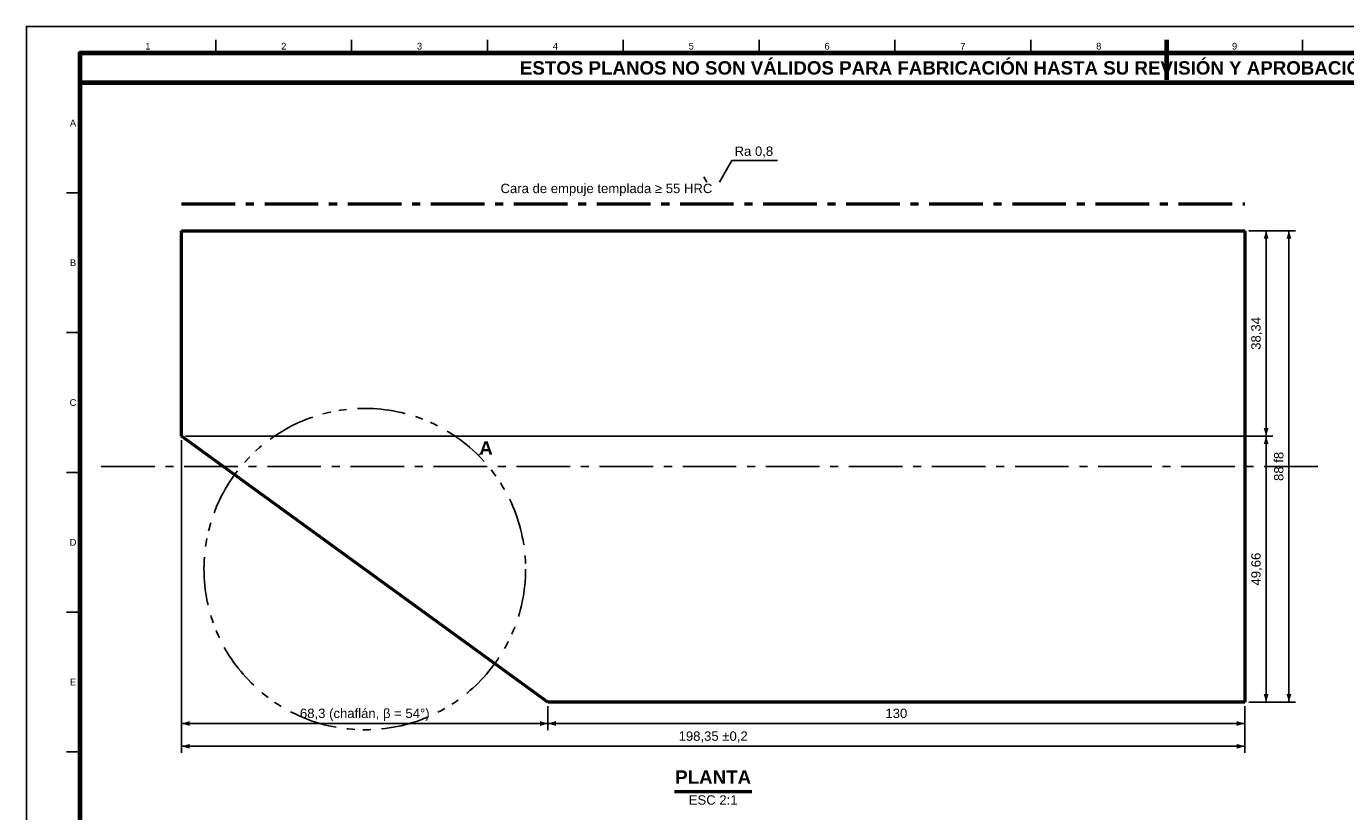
# Model space of a CAD drawing. Header units: millimetres. Extents: x 0 to 841, y 0 to 594.
# Tile 2 of 3: x 0 to 492, y 301 to 594. Entities that reach past the tile are written whole.
import ezdxf
from ezdxf.enums import TextEntityAlignment as Align

# ---------------------------------------------------------------- set-up
doc = ezdxf.new("R2010")
doc.units = ezdxf.units.MM
doc.linetypes.add('EJE', pattern=[31, 20, -4, 3, -4])
doc.linetypes.add('FANTASMA', pattern=[35, 18, -4, 3, -3, 3, -4])
for name, color, linetype, lineweight in [('COTA', 7, 'CONTINUOUS', 25), ('EJE', 7, 'EJE', 25), ('FANT', 7, 'FANTASMA', 25), ('FINA', 7, 'CONTINUOUS', 25), ('MARCO', 7, 'CONTINUOUS', 70), ('TRAT', 7, 'EJE', 50), ('TXT', 7, 'CONTINUOUS', 25), ('VIS', 7, 'CONTINUOUS', 50)]:
    doc.layers.add(name, color=color, linetype=linetype, lineweight=lineweight)
doc.styles.add('STD', font='LiberationSans-Regular.ttf')
doc.styles.add('STDB', font='LiberationSans-Bold.ttf')

msp = doc.modelspace()

# ---------------------------------------------------------------- linework, layer by layer
at = {"layer": 'COTA'}
for p, q in [((258.65, 535.85), (259.77, 537.79)), ((456.12, 517.69), (465.12, 517.69)), ((456.12, 517.69), (473.62, 517.69)), ((462.62, 441.01), (462.62, 517.69)), ((471.12, 341.69), (471.12, 517.69)), ((57.92, 439.51), (57.92, 331.19)), ((57.92, 439.51), (57.92, 322.69)), ((59.42, 441.01), (465.12, 441.01)), ((59.42, 441.01), (465.12, 441.01)), ((462.62, 341.69), (462.62, 441.01)), ((194.62, 340.19), (194.62, 331.19)), ((194.62, 340.19), (194.62, 331.19)), ((454.62, 340.19), (454.62, 331.19)), ((454.62, 340.19), (454.62, 322.69)), ((456.12, 341.69), (465.12, 341.69)), ((456.12, 341.69), (473.62, 341.69)), ((57.92, 333.69), (194.62, 333.69)), ((194.62, 333.69), (454.62, 333.69)), ((57.92, 325.19), (454.62, 325.19))]:
    msp.add_line(p, q, dxfattribs=at)
for points in [[(259.77, 537.79), (263.27, 543.89), (280.26, 543.89)], [(252.77, 537.79), (253.88, 535.85)]]:
    msp.add_lwpolyline(points, dxfattribs=at)
for points in [[(462.62, 517.69), (461.72, 514.69), (463.52, 514.69)], [(471.12, 517.69), (470.22, 514.69), (472.02, 514.69)], [(462.62, 441.01), (463.52, 444.01), (461.72, 444.01)], [(462.62, 441.01), (461.72, 438.01), (463.52, 438.01)], [(462.62, 341.69), (463.52, 344.69), (461.72, 344.69)], [(471.12, 341.69), (472.02, 344.69), (470.22, 344.69)], [(57.92, 333.69), (60.92, 332.79), (60.92, 334.59)], [(194.62, 333.69), (191.62, 334.59), (191.62, 332.79)], [(194.62, 333.69), (197.62, 332.79), (197.62, 334.59)], [(454.62, 333.69), (451.62, 334.59), (451.62, 332.79)], [(57.92, 325.19), (60.92, 324.29), (60.92, 326.09)], [(454.62, 325.19), (451.62, 326.09), (451.62, 324.29)]]:
    msp.add_solid(points, dxfattribs=at)
at = {"layer": 'EJE'}
msp.add_line((27.92, 429.69), (484.62, 429.69), dxfattribs=at)
at = {"layer": 'FANT'}
msp.add_line((168.69, 433.77), (169.52, 434.6), dxfattribs=at)
msp.add_circle((126.27, 391.35), 60, dxfattribs=at)
at = {"layer": 'FINA'}
for p, q in [((70.69, 584), (70.69, 589)), ((121.38, 584), (121.38, 589)), ((172.06, 584), (172.06, 589)), ((222.75, 584), (222.75, 589)), ((273.44, 584), (273.44, 589)), ((324.12, 584), (324.12, 589)), ((374.81, 584), (374.81, 589)), ((425.5, 584), (425.5, 589)), ((476.19, 584), (476.19, 589)), ((20, 531.82), (15, 531.82)), ((20, 479.64), (15, 479.64)), ((20, 427.45), (15, 427.45)), ((20, 375.27), (15, 375.27)), ((20, 323.09), (15, 323.09))]:
    msp.add_line(p, q, dxfattribs=at)
msp.add_lwpolyline([(0, 0), (841, 0), (841, 594), (0, 594)], close=True, dxfattribs=at)
at = {"layer": 'MARCO'}
msp.add_line((425.5, 589), (425.5, 574), dxfattribs=at)
for points in [[(20, 10), (831, 10), (831, 584), (20, 584)], [(20, 573), (831, 573), (831, 584), (20, 584)]]:
    msp.add_lwpolyline(points, close=True, dxfattribs=at)
at = {"layer": 'TRAT'}
msp.add_line((57.92, 527.69), (454.62, 527.69), dxfattribs=at)
at = {"layer": 'VIS'}
msp.add_line((241.8, 308.29), (270.73, 308.29), dxfattribs=at)
for points in [[(57.92, 517.69), (454.62, 517.69)], [(57.92, 441.01), (57.92, 517.69)], [(454.62, 517.69), (454.62, 341.69)], [(194.62, 341.69), (57.92, 441.01)], [(454.62, 341.69), (194.62, 341.69)]]:
    msp.add_lwpolyline(points, dxfattribs=at)

# ---------------------------------------------------------------- texts
at = {"layer": 'TXT'}
for s, height, style, p in [('1', 2.5, 'STD', (45.34, 586.6)), ('2', 2.5, 'STD', (96.03, 586.6)), ('3', 2.5, 'STD', (146.72, 586.6)), ('4', 2.5, 'STD', (197.41, 586.6)), ('5', 2.5, 'STD', (248.09, 586.6)), ('6', 2.5, 'STD', (298.78, 586.6)), ('7', 2.5, 'STD', (349.47, 586.6)), ('8', 2.5, 'STD', (400.16, 586.6)), ('9', 2.5, 'STD', (450.84, 586.6)), ('ESTOS PLANOS NO SON VÁLIDOS PARA FABRICACIÓN HASTA SU REVISIÓN Y APROBACIÓN POR UN INGENIERO CALCULISTA HABILITADO.', 5, 'STDB', (425.5, 578.5)), ('A', 2.5, 'STD', (17.4, 557.91)), ('B', 2.5, 'STD', (17.4, 505.73)), ('C', 2.5, 'STD', (17.4, 453.55)), ('A', 5, 'STDB', (171.52, 436.6)), ('D', 2.5, 'STD', (17.4, 401.36)), ('E', 2.5, 'STD', (17.4, 349.18))]:
    msp.add_text(s, height=height, dxfattribs=dict(at, style=style)).set_placement(p, align=Align.MIDDLE_CENTER)
at = {"layer": 'TXT', "style": 'STD'}
for s, p in [('Ra 0,8', (264.27, 544.59)), ('Cara de empuje templada ≥ 55 HRC', (176.93, 530.69))]:
    msp.add_text(s, height=3.5, dxfattribs=at).set_placement(p, align=Align.BOTTOM_LEFT)
for s, p in [('38,34', (461.62, 479.35)), ('88 f8', (470.12, 429.69)), ('49,66', (461.62, 391.35))]:
    msp.add_text(s, height=3.5, rotation=90, dxfattribs=at).set_placement(p, align=Align.BOTTOM_CENTER)
at = {"layer": 'TXT'}
for s, height, style, p in [('68,3 (chaflán, β = 54°)', 3.5, 'STD', (126.27, 334.69)), ('130', 3.5, 'STD', (324.62, 334.69)), ('198,35 ±0,2', 3.5, 'STD', (256.27, 326.19)), ('PLANTA', 5, 'STDB', (256.27, 309.69))]:
    msp.add_text(s, height=height, dxfattribs=dict(at, style=style)).set_placement(p, align=Align.BOTTOM_CENTER)
at = {"layer": 'TXT', "style": 'STD'}
msp.add_text('ESC 2:1', height=3.5, dxfattribs=at).set_placement((256.27, 306.89), align=Align.TOP_CENTER)

doc.saveas('drawing.dxf')
